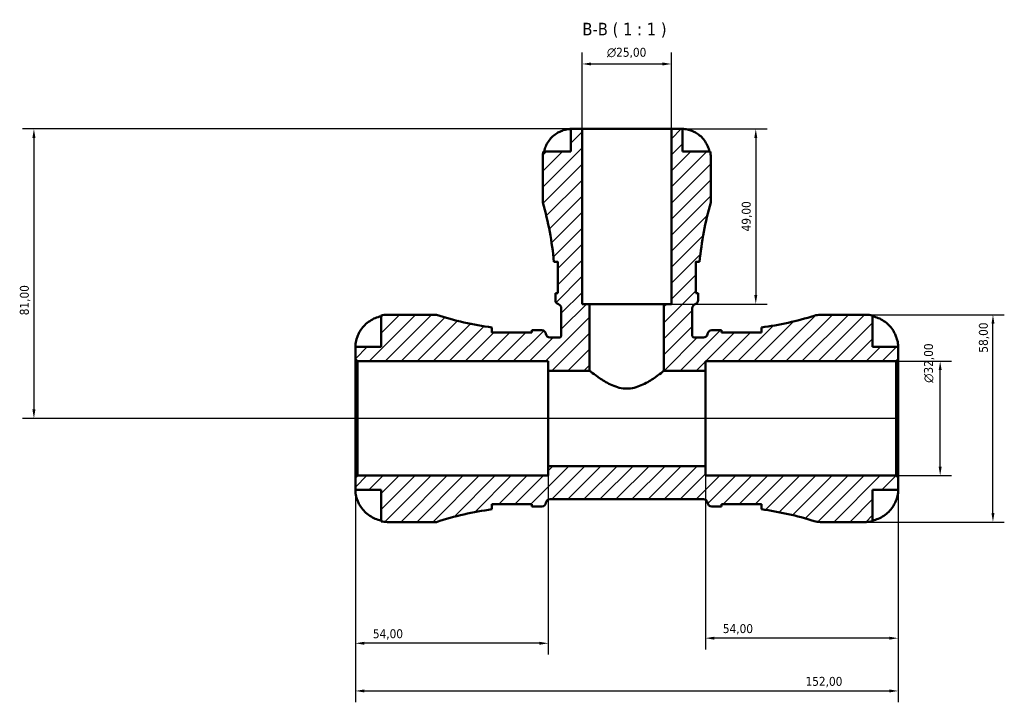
# Model space of a CAD drawing. Header units: millimetres. Extents: x 0 to 902, y 0 to 824.
# Tile 10 of 12: x 267 to 543, y 633 to 824. Entities that reach past the tile are written whole.
import ezdxf

# ---------------------------------------------------------------- set-up
doc = ezdxf.new("R2010")
doc.units = ezdxf.units.MM
for name, color, linetype, lineweight in [('Dimension (ISO)', 7, 'Continuous', 25), ('Hatch (ISO)', 7, 'Continuous', 18), ('Symbol (ISO)', 7, 'Continuous', 25), ('Visible (ISO)', 7, 'Continuous', 50)]:
    doc.layers.add(name, color=color, linetype=linetype, lineweight=lineweight)
doc.styles.add('Label Text (ISO)', font='tahoma.ttf')
doc.styles.add('Note Text (ISO)', font='tahoma.ttf')
doc.dimstyles.new('Default (ISO)', dxfattribs={"dimtxt": 2.5, "dimasz": 2.5, "dimexe": 3.175, "dimexo": 0, "dimgap": 0.762, "dimtad": 1, "dimrnd": 1e-08, "dimzin": 0, "dimtxsty": 'Note Text (ISO)', "dimcen": 0.09, "dimdle": 10, "dimclrd": 256, "dimclre": 256, "dimclrt": 256, "dimazin": 0, "dimtfac": 1.40208, "dimtmove": 0, "dimatfit": 3, "dimfxl": 1, "dimtolj": 1, "dimtzin": 0, "dimlwd": -1, "dimlwe": -1, "dimarcsym": 0})

# ---------------------------------------------------------------- blocks, each defined once
blk = doc.blocks.new('*D7')
at = {"layer": 'Defpoints', "color": 0, "transparency": 16777216}
for p in [(361.28, 696.22), (513.28, 696.22), (513.28, 636.53)]:
    blk.add_point(p, dxfattribs=at)
at = {"layer": 'Dimension (ISO)', "transparency": 16777216}
for p, q in [((361.28, 696.22), (361.28, 633.36)), ((513.28, 696.22), (513.28, 633.36)), ((363.78, 636.53), (510.78, 636.53))]:
    blk.add_line(p, q, dxfattribs=at)
for points in [[(363.78, 636.95), (363.78, 636.11), (361.28, 636.53)], [(510.78, 636.95), (510.78, 636.11), (513.28, 636.53)]]:
    blk.add_solid(points, dxfattribs=at)
at = {"layer": 'Dimension (ISO)', "color": 232, "true_color": 0xca0064, "transparency": 16777216, "insert": (487.33, 640.47), "char_height": 2.5, "attachment_point": 1, "style": 'Note Text (ISO)'}
blk.add_mtext('\\A1;152,00', dxfattribs=at)
blk = doc.blocks.new('*D8')
at = {"layer": 'Defpoints', "color": 0, "transparency": 16777216}
for p in [(459.28, 699.47), (513.28, 696.22), (459.28, 651.3)]:
    blk.add_point(p, dxfattribs=at)
at = {"layer": 'Dimension (ISO)', "transparency": 16777216}
for p, q in [((459.28, 699.47), (459.28, 648.12)), ((513.28, 696.22), (513.28, 648.12)), ((510.78, 651.3), (461.78, 651.3))]:
    blk.add_line(p, q, dxfattribs=at)
for points in [[(461.78, 651.71), (461.78, 650.88), (459.28, 651.3)], [(510.78, 651.71), (510.78, 650.88), (513.28, 651.3)]]:
    blk.add_solid(points, dxfattribs=at)
at = {"layer": 'Dimension (ISO)', "color": 232, "true_color": 0xca0064, "transparency": 16777216, "insert": (464.18, 655.23), "char_height": 2.5, "attachment_point": 1, "style": 'Note Text (ISO)'}
blk.add_mtext('\\A1;54,00', dxfattribs=at)
blk = doc.blocks.new('*D9')
at = {"layer": 'Defpoints', "color": 0, "transparency": 16777216}
for p in [(415.28, 699.47), (361.28, 696.22), (361.28, 649.87)]:
    blk.add_point(p, dxfattribs=at)
at = {"layer": 'Dimension (ISO)', "transparency": 16777216}
for p, q in [((415.28, 699.47), (415.28, 646.69)), ((361.28, 696.22), (361.28, 646.69)), ((412.78, 649.87), (363.78, 649.87))]:
    blk.add_line(p, q, dxfattribs=at)
for points in [[(363.78, 650.29), (363.78, 649.45), (361.28, 649.87)], [(412.78, 650.29), (412.78, 649.45), (415.28, 649.87)]]:
    blk.add_solid(points, dxfattribs=at)
at = {"layer": 'Dimension (ISO)', "color": 232, "true_color": 0xca0064, "transparency": 16777216, "insert": (366.18, 653.8), "char_height": 2.5, "attachment_point": 1, "style": 'Note Text (ISO)'}
blk.add_mtext('\\A1;54,00', dxfattribs=at)
blk = doc.blocks.new('*D10')
at = {"layer": 'Defpoints', "color": 0, "transparency": 16777216}
for p in [(449.78, 793.8), (447.7, 744.8), (473.4, 744.8)]:
    blk.add_point(p, dxfattribs=at)
at = {"layer": 'Dimension (ISO)', "transparency": 16777216}
for p, q in [((449.78, 793.8), (476.58, 793.8)), ((473.4, 791.3), (473.4, 747.3)), ((447.7, 744.8), (476.58, 744.8))]:
    blk.add_line(p, q, dxfattribs=at)
for points in [[(472.98, 791.3), (473.82, 791.3), (473.4, 793.8)], [(472.98, 747.3), (473.82, 747.3), (473.4, 744.8)]]:
    blk.add_solid(points, dxfattribs=at)
at = {"layer": 'Dimension (ISO)', "color": 232, "true_color": 0xca0064, "transparency": 16777216, "insert": (469.47, 765.13), "char_height": 2.5, "attachment_point": 1, "rotation": 90, "style": 'Note Text (ISO)'}
blk.add_mtext('\\A1;49,00', dxfattribs=at)
blk = doc.blocks.new('*D11')
at = {"layer": 'Defpoints', "color": 0, "transparency": 16777216}
for p in [(512.7, 728.8), (525.03, 728.8), (512.7, 696.8)]:
    blk.add_point(p, dxfattribs=at)
at = {"layer": 'Dimension (ISO)', "transparency": 16777216}
for p, q in [((512.7, 728.8), (528.2, 728.8)), ((525.03, 699.3), (525.03, 726.3)), ((512.7, 696.8), (528.2, 696.8))]:
    blk.add_line(p, q, dxfattribs=at)
for points in [[(524.61, 726.3), (525.45, 726.3), (525.03, 728.8)], [(524.61, 699.3), (525.45, 699.3), (525.03, 696.8)]]:
    blk.add_solid(points, dxfattribs=at)
at = {"layer": 'Dimension (ISO)', "color": 232, "true_color": 0xca0064, "transparency": 16777216, "insert": (520.5, 722.75), "char_height": 2.5, "attachment_point": 1, "rotation": 90, "style": 'Note Text (ISO)'}
blk.add_mtext('\\A1;\\fAIGDT|b0|i0;\\H2.5000;\\ln\\fTahoma|b0|i0;\\H2.5000;32,00', dxfattribs=at)
blk = doc.blocks.new('*D12')
at = {"layer": 'Defpoints', "color": 0, "transparency": 16777216}
for p in [(504.28, 741.8), (539.81, 741.8), (504.28, 683.8)]:
    blk.add_point(p, dxfattribs=at)
at = {"layer": 'Dimension (ISO)', "transparency": 16777216}
for p, q in [((504.28, 741.8), (542.99, 741.8)), ((539.81, 686.3), (539.81, 739.3)), ((504.28, 683.8), (542.99, 683.8))]:
    blk.add_line(p, q, dxfattribs=at)
for points in [[(539.4, 739.3), (540.23, 739.3), (539.81, 741.8)], [(539.4, 686.3), (540.23, 686.3), (539.81, 683.8)]]:
    blk.add_solid(points, dxfattribs=at)
at = {"layer": 'Dimension (ISO)', "color": 232, "true_color": 0xca0064, "transparency": 16777216, "insert": (535.87, 731.2), "char_height": 2.5, "attachment_point": 1, "rotation": 90, "style": 'Note Text (ISO)'}
blk.add_mtext('\\A1;58,00', dxfattribs=at)
blk = doc.blocks.new('*D13')
at = {"layer": 'Defpoints', "color": 0, "transparency": 16777216}
for p in [(449.78, 811.98), (424.78, 793.8), (449.78, 793.8)]:
    blk.add_point(p, dxfattribs=at)
at = {"layer": 'Dimension (ISO)', "transparency": 16777216}
for p, q in [((424.78, 793.8), (424.78, 815.16)), ((449.78, 793.8), (449.78, 815.16)), ((427.28, 811.98), (447.28, 811.98))]:
    blk.add_line(p, q, dxfattribs=at)
for points in [[(427.28, 812.4), (427.28, 811.57), (424.78, 811.98)], [(447.28, 812.4), (447.28, 811.57), (449.78, 811.98)]]:
    blk.add_solid(points, dxfattribs=at)
at = {"layer": 'Dimension (ISO)', "color": 232, "true_color": 0xca0064, "transparency": 16777216, "insert": (431.72, 816.51), "char_height": 2.5, "attachment_point": 1, "style": 'Note Text (ISO)'}
blk.add_mtext('\\A1;\\fAIGDT|b0|i0;\\H2.5000;\\ln\\fTahoma|b0|i0;\\H2.5000;25,00', dxfattribs=at)
blk = doc.blocks.new('*D14')
at = {"layer": 'Defpoints', "color": 0, "transparency": 16777216}
for p in [(424.78, 793.8), (271.28, 712.8), (513.28, 712.8)]:
    blk.add_point(p, dxfattribs=at)
at = {"layer": 'Dimension (ISO)', "transparency": 16777216}
for p, q in [((424.78, 793.8), (268.1, 793.8)), ((271.28, 791.3), (271.28, 715.3)), ((513.28, 712.8), (268.1, 712.8))]:
    blk.add_line(p, q, dxfattribs=at)
for points in [[(270.86, 791.3), (271.7, 791.3), (271.28, 793.8)], [(270.86, 715.3), (271.7, 715.3), (271.28, 712.8)]]:
    blk.add_solid(points, dxfattribs=at)
at = {"layer": 'Dimension (ISO)', "color": 232, "true_color": 0xca0064, "transparency": 16777216, "insert": (267.34, 741.66), "char_height": 2.5, "attachment_point": 1, "rotation": 90, "style": 'Note Text (ISO)'}
blk.add_mtext('\\A1;81,00', dxfattribs=at)

msp = doc.modelspace()

# ---------------------------------------------------------------- hatches: boundary and pattern name
at = {"layer": 'Hatch (ISO)'}
h = msp.add_hatch(dxfattribs=at)
h.set_pattern_fill('ANSI31', color=256, scale=25.4, style=0)
h.set_pattern_definition([(45, (0, 0), (-2.245064, 2.245064), [])])
edge = h.paths.add_edge_path()
edge.add_line((361.279, 729.383), (361.859, 728.803))
edge.add_line((361.859, 728.803), (415.279, 728.803))
edge.add_line((415.279, 728.803), (415.279, 726.136))
edge.add_line((415.279, 726.136), (426.862, 726.136))
edge.add_line((426.862, 726.136), (426.862, 744.803))
edge.add_line((426.862, 744.803), (424.779, 744.803))
edge.add_line((424.779, 744.803), (424.779, 793.803))
edge.add_line((424.779, 793.803), (421.654, 793.803))
edge.add_line((421.654, 793.803), (421.654, 787.503))
edge.add_line((421.654, 787.503), (413.938, 787.503))
edge.add_ellipse((421.654, 785.928), major_axis=(-7.716, 1.575), ratio=1, start_angle=0, end_angle=11.53696)
edge.add_line((413.779, 785.928), (413.779, 773.223))
edge.add_ellipse((323.452, 747.743), major_axis=(90.327, 25.48), ratio=1, start_angle=349.67164, end_angle=360, ccw=False)
edge.add_line((416.884, 756.615), (417.944, 756.615))
edge.add_line((417.944, 756.615), (417.944, 747.865))
edge.add_line((417.944, 747.865), (417.304, 747.865))
edge.add_ellipse((323.452, 747.743), major_axis=(93.852, 0.122), ratio=1, start_angle=359.92521, end_angle=360, ccw=False)
edge.add_line((417.304, 747.743), (417.304, 745.862))
edge.add_ellipse((418.464, 745.862), major_axis=(-1.16, 0), ratio=1, start_angle=0, end_angle=73.08526)
edge.add_ellipse((417.789, 743.643), major_axis=(0.337, 1.11), ratio=1, start_angle=286.91474, end_angle=360, ccw=False)
edge.add_line((418.949, 743.643), (418.949, 736.003))
edge.add_spline(control_points=[(418.949, 736.003), (418.949, 735.964), (418.945, 735.925), (418.929, 735.849), (418.918, 735.811), (418.873, 735.706), (418.83, 735.643), (418.723, 735.537), (418.659, 735.495), (418.519, 735.437), (418.444, 735.423), (418.369, 735.423)], knot_values=[-0.0913392, -0.0913392, -0.0913392, -0.0913392, -0.0796557, -0.0796557, -0.0679721, -0.0679721, -0.0453148, -0.0453148, -0.0226574, -0.0226574, 0, 0, 0, 0], degree=3, periodic=0)
edge.add_line((418.369, 735.423), (415.801, 735.423))
edge.add_ellipse((415.801, 736.583), major_axis=(0, -1.16), ratio=1, start_angle=277.18076, end_angle=360, ccw=False)
edge.add_ellipse((413.499, 736.293), major_axis=(1.151, 0.145), ratio=1, start_angle=0, end_angle=82.81924)
edge.add_line((413.499, 737.453), (411.419, 737.453))
edge.add_ellipse((411.419, 826.3), major_axis=(0, -88.848), ratio=1, start_angle=359.56148, end_angle=360, ccw=False)
edge.add_line((410.739, 737.455), (410.739, 736.813))
edge.add_line((410.739, 736.813), (399.539, 736.813))
edge.add_line((399.539, 736.813), (399.539, 738.251))
edge.add_ellipse((411.419, 826.3), major_axis=(-11.88, -88.05), ratio=1, start_angle=349.68105, end_angle=360, ccw=False)
edge.add_line((383.959, 741.803), (370.279, 741.803))
edge.add_ellipse((370.279, 732.803), major_axis=(0, 9), ratio=1, start_angle=0, end_angle=11.53696)
edge.add_line((368.479, 741.621), (368.479, 732.803))
edge.add_line((368.479, 732.803), (361.279, 732.803))
edge.add_line((361.279, 732.803), (361.279, 729.383))
edge = h.paths.add_edge_path()
edge.add_ellipse((491.503, 689.603), major_axis=(-1.738, -5.533), ratio=1, start_angle=0, end_angle=17.43833)
edge.add_line((491.503, 683.803), (504.279, 683.803))
edge.add_ellipse((504.279, 692.803), major_axis=(0, -9), ratio=1, start_angle=0, end_angle=11.53696)
edge.add_line((506.079, 683.985), (506.079, 692.803))
edge.add_line((506.079, 692.803), (513.279, 692.803))
edge.add_line((513.279, 692.803), (513.279, 696.223))
edge.add_line((513.279, 696.223), (512.699, 696.803))
edge.add_line((512.699, 696.803), (459.279, 696.803))
edge.add_line((459.279, 696.803), (459.279, 699.469))
edge.add_line((459.279, 699.469), (415.279, 699.469))
edge.add_line((415.279, 699.469), (415.279, 696.803))
edge.add_line((415.279, 696.803), (361.859, 696.803))
edge.add_line((361.859, 696.803), (361.279, 696.223))
edge.add_line((361.279, 696.223), (361.279, 692.803))
edge.add_line((361.279, 692.803), (368.479, 692.803))
edge.add_line((368.479, 692.803), (368.479, 683.985))
edge.add_ellipse((370.279, 692.803), major_axis=(-1.8, -8.818), ratio=1, start_angle=0, end_angle=11.53696)
edge.add_line((370.279, 683.803), (383.959, 683.803))
edge.add_ellipse((411.419, 599.305), major_axis=(-27.46, 84.498), ratio=1, start_angle=349.68105, end_angle=360, ccw=False)
edge.add_line((399.539, 687.355), (399.539, 688.793))
edge.add_line((399.539, 688.793), (410.739, 688.793))
edge.add_line((410.739, 688.793), (410.739, 688.15))
edge.add_ellipse((411.419, 599.305), major_axis=(-0.68, 88.845), ratio=1, start_angle=359.56148, end_angle=360, ccw=False)
edge.add_line((411.419, 688.153), (413.499, 688.153))
edge.add_ellipse((413.499, 689.313), major_axis=(0, -1.16), ratio=1, start_angle=0, end_angle=82.81924)
edge.add_ellipse((415.801, 689.023), major_axis=(-1.151, 0.145), ratio=1, start_angle=277.18076, end_angle=360, ccw=False)
edge.add_line((415.801, 690.183), (458.757, 690.183))
edge.add_ellipse((458.757, 689.023), major_axis=(0, 1.16), ratio=1, start_angle=277.18076, end_angle=360, ccw=False)
edge.add_ellipse((461.059, 689.313), major_axis=(-1.151, -0.145), ratio=1, start_angle=0, end_angle=82.81924)
edge.add_line((461.059, 688.153), (463.139, 688.153))
edge.add_ellipse((463.139, 599.305), major_axis=(0, 88.848), ratio=1, start_angle=359.56148, end_angle=360, ccw=False)
edge.add_line((463.819, 688.15), (463.819, 688.793))
edge.add_line((463.819, 688.793), (475.019, 688.793))
edge.add_line((475.019, 688.793), (475.019, 687.355))
edge.add_ellipse((463.139, 599.305), major_axis=(11.88, 88.05), ratio=1, start_angle=350.24582, end_angle=360, ccw=False)
edge = h.paths.add_edge_path()
edge.add_ellipse((491.503, 736.003), major_axis=(0, 5.8), ratio=1, start_angle=0, end_angle=17.43833)
edge.add_ellipse((463.139, 826.3), major_axis=(26.626, -84.764), ratio=1, start_angle=350.24582, end_angle=360, ccw=False)
edge.add_line((475.019, 738.251), (475.019, 736.813))
edge.add_line((475.019, 736.813), (463.819, 736.813))
edge.add_line((463.819, 736.813), (463.819, 737.455))
edge.add_ellipse((463.139, 826.3), major_axis=(0.68, -88.845), ratio=1, start_angle=359.56148, end_angle=360, ccw=False)
edge.add_line((463.139, 737.453), (461.059, 737.453))
edge.add_ellipse((461.059, 736.293), major_axis=(0, 1.16), ratio=1, start_angle=0, end_angle=82.81924)
edge.add_ellipse((458.757, 736.583), major_axis=(1.151, -0.145), ratio=1, start_angle=277.18076, end_angle=360, ccw=False)
edge.add_line((458.757, 735.423), (456.189, 735.423))
edge.add_spline(control_points=[(456.189, 735.423), (456.15, 735.423), (456.111, 735.427), (456.035, 735.442), (455.998, 735.454), (455.892, 735.499), (455.829, 735.542), (455.723, 735.649), (455.681, 735.713), (455.624, 735.852), (455.609, 735.927), (455.609, 736.003)], knot_values=[-0.0913392, -0.0913392, -0.0913392, -0.0913392, -0.0796557, -0.0796557, -0.0679721, -0.0679721, -0.0453148, -0.0453148, -0.0226574, -0.0226574, 0, 0, 0, 0], degree=3, periodic=0)
edge.add_line((455.609, 736.003), (455.609, 743.643))
edge.add_ellipse((456.769, 743.643), major_axis=(-1.16, 0), ratio=1, start_angle=286.91474, end_angle=360, ccw=False)
edge.add_ellipse((456.094, 745.862), major_axis=(0.338, -1.11), ratio=1, start_angle=0, end_angle=73.08526)
edge.add_line((457.254, 745.862), (457.254, 747.743))
edge.add_ellipse((551.106, 747.743), major_axis=(-93.852, 0), ratio=1, start_angle=359.92521, end_angle=360, ccw=False)
edge.add_line((457.254, 747.865), (456.614, 747.865))
edge.add_line((456.614, 747.865), (456.614, 756.615))
edge.add_line((456.614, 756.615), (457.674, 756.615))
edge.add_ellipse((551.106, 747.743), major_axis=(-93.432, 8.872), ratio=1, start_angle=349.67164, end_angle=360, ccw=False)
edge.add_line((460.779, 773.223), (460.779, 785.928))
edge.add_ellipse((452.904, 785.928), major_axis=(7.875, 0), ratio=1, start_angle=0, end_angle=11.53696)
edge.add_line((460.62, 787.503), (452.904, 787.503))
edge.add_line((452.904, 787.503), (452.904, 793.803))
edge.add_line((452.904, 793.803), (449.779, 793.803))
edge.add_line((449.779, 793.803), (449.779, 744.803))
edge.add_line((449.779, 744.803), (447.696, 744.803))
edge.add_line((447.696, 744.803), (447.696, 726.136))
edge.add_line((447.696, 726.136), (459.279, 726.136))
edge.add_line((459.279, 726.136), (459.279, 728.803))
edge.add_line((459.279, 728.803), (512.699, 728.803))
edge.add_line((512.699, 728.803), (513.279, 729.383))
edge.add_line((513.279, 729.383), (513.279, 732.803))
edge.add_line((513.279, 732.803), (506.079, 732.803))
edge.add_line((506.079, 732.803), (506.079, 741.621))
edge.add_ellipse((504.279, 732.803), major_axis=(1.8, 8.818), ratio=1, start_angle=0, end_angle=11.53696)
edge.add_line((504.279, 741.803), (491.503, 741.803))

# ---------------------------------------------------------------- linework, layer by layer
at = {"layer": 'Visible (ISO)'}
for p, q in [((424.779, 793.803), (421.654, 793.803)), ((421.654, 793.803), (421.654, 787.503)), ((424.779, 744.803), (424.779, 793.803)), ((449.779, 793.803), (424.779, 793.803)), ((452.904, 793.803), (449.779, 793.803)), ((449.779, 793.803), (449.779, 744.803)), ((452.904, 787.503), (452.904, 793.803)), ((413.779, 785.928), (413.779, 773.223)), ((421.654, 787.503), (413.938, 787.503)), ((460.62, 787.503), (452.904, 787.503)), ((460.779, 773.223), (460.779, 785.928)), ((416.884, 756.615), (417.944, 756.615)), ((417.944, 756.615), (417.944, 747.865)), ((456.614, 747.865), (456.614, 756.615)), ((456.614, 756.615), (457.674, 756.615)), ((417.944, 747.865), (417.304, 747.865)), ((417.304, 747.743), (417.304, 745.862)), ((457.254, 747.865), (456.614, 747.865)), ((457.254, 745.862), (457.254, 747.743)), ((426.862, 744.803), (424.779, 744.803)), ((426.862, 726.136), (426.862, 744.803)), ((447.696, 744.803), (426.862, 744.803)), ((449.779, 744.803), (447.696, 744.803)), ((447.696, 744.803), (447.696, 726.136)), ((368.479, 741.621), (368.479, 732.803)), ((383.959, 741.803), (370.279, 741.803)), ((418.949, 743.643), (418.949, 736.003)), ((455.609, 736.003), (455.609, 743.643)), ((504.279, 741.803), (491.503, 741.803)), ((506.079, 732.803), (506.079, 741.621)), ((399.539, 736.813), (399.539, 738.251)), ((410.739, 736.813), (399.539, 736.813)), ((410.739, 737.455), (410.739, 736.813)), ((413.499, 737.453), (411.419, 737.453)), ((463.139, 737.453), (461.059, 737.453)), ((463.819, 736.813), (463.819, 737.455)), ((475.019, 736.813), (463.819, 736.813)), ((475.019, 738.251), (475.019, 736.813)), ((418.369, 735.423), (415.801, 735.423)), ((458.757, 735.423), (456.189, 735.423)), ((368.479, 732.803), (361.279, 732.803)), ((361.279, 732.803), (361.279, 729.383)), ((513.279, 732.803), (506.079, 732.803)), ((513.279, 729.383), (513.279, 732.803)), ((361.279, 729.383), (361.859, 728.803)), ((361.279, 696.223), (361.279, 729.383)), ((361.859, 728.803), (415.279, 728.803)), ((361.859, 728.803), (361.859, 696.803)), ((415.279, 728.803), (415.279, 726.136)), ((459.279, 726.136), (459.279, 728.803)), ((459.279, 728.803), (512.699, 728.803)), ((512.699, 728.803), (513.279, 729.383)), ((512.699, 728.803), (512.699, 696.803)), ((513.279, 696.223), (513.279, 729.383)), ((415.279, 726.136), (426.862, 726.136)), ((415.279, 699.469), (415.279, 726.136)), ((447.696, 726.136), (459.279, 726.136)), ((459.279, 699.469), (459.279, 726.136)), ((459.279, 699.469), (415.279, 699.469)), ((415.279, 699.469), (415.279, 696.803)), ((459.279, 696.803), (459.279, 699.469)), ((361.859, 696.803), (361.279, 696.223)), ((361.279, 696.223), (361.279, 692.803)), ((415.279, 696.803), (361.859, 696.803)), ((512.699, 696.803), (459.279, 696.803)), ((513.279, 696.223), (512.699, 696.803)), ((513.279, 692.803), (513.279, 696.223)), ((361.279, 692.803), (368.479, 692.803)), ((368.479, 692.803), (368.479, 683.985)), ((506.079, 683.985), (506.079, 692.803)), ((506.079, 692.803), (513.279, 692.803)), ((415.801, 690.183), (458.757, 690.183)), ((399.539, 687.355), (399.539, 688.793)), ((399.539, 688.793), (410.739, 688.793)), ((410.739, 688.793), (410.739, 688.15)), ((411.419, 688.153), (413.499, 688.153)), ((461.059, 688.153), (463.139, 688.153)), ((463.819, 688.15), (463.819, 688.793)), ((463.819, 688.793), (475.019, 688.793)), ((475.019, 688.793), (475.019, 687.355)), ((370.279, 683.803), (383.959, 683.803)), ((491.503, 683.803), (504.279, 683.803))]:
    msp.add_line(p, q, dxfattribs=at)
for centre, radius, start, end in [((421.654, 785.928), 7.875, 168.46304, 180), ((452.904, 785.928), 7.875, 0, 11.53696), ((323.452, 747.743), 93.852, 5.42468, 15.75304), ((551.106, 747.743), 93.852, 164.24696, 174.57532), ((323.452, 747.743), 93.852, 0, 0.07479), ((551.106, 747.743), 93.852, 179.92521, 180), ((418.464, 745.862), 1.16, 180, 253.08526), ((417.789, 743.643), 1.16, 0, 73.08526), ((456.769, 743.643), 1.16, 106.91474, 180), ((456.094, 745.862), 1.16, 286.91474, 0), ((370.279, 732.803), 9, 90, 101.53696), ((411.419, 826.3), 88.848, 251.99689, 262.31585), ((491.503, 736.003), 5.8, 90, 107.43833), ((504.279, 732.803), 9, 78.46304, 90), ((463.139, 826.3), 88.848, 277.68415, 287.43833), ((411.419, 826.3), 88.848, 269.56148, 270), ((413.499, 736.293), 1.16, 7.18076, 90), ((415.801, 736.583), 1.16, 187.18076, 270), ((458.757, 736.583), 1.16, 270, 352.81924), ((461.059, 736.293), 1.16, 90, 172.81924), ((463.139, 826.3), 88.848, 270, 270.43852), ((415.801, 689.023), 1.16, 90, 172.81924), ((458.757, 689.023), 1.16, 7.18076, 90), ((411.419, 599.305), 88.848, 97.68415, 108.00311), ((411.419, 599.305), 88.848, 90, 90.43852), ((413.499, 689.313), 1.16, 270, 352.81924), ((461.059, 689.313), 1.16, 187.18076, 270), ((463.139, 599.305), 88.848, 89.56148, 90), ((463.139, 599.305), 88.848, 72.56167, 82.31585), ((370.279, 692.803), 9, 258.46304, 270), ((491.503, 689.603), 5.8, 252.56167, 270), ((504.279, 692.803), 9, 270, 281.53696)]:
    msp.add_arc(centre, radius, start, end, dxfattribs=at)
for points, knots in [([(414.152, 787.503), (414.255, 788.005), (414.41, 788.495), (414.778, 789.378), (415.026, 789.85), (415.618, 790.73), (415.961, 791.138), (416.653, 791.827), (417.068, 792.17), (417.834, 792.678), (418.171, 792.867), (418.504, 793.025)], [0.14941001, 0.14941001, 0.14941001, 0.14941001, 0.29044502, 0.29044502, 0.43634177, 0.43634177, 0.58223851, 0.58223851, 0.72934673, 0.72934673, 0.83526259, 0.83526259, 0.83526259, 0.83526259]), ([(418.504, 793.025), (418.635, 793.087), (418.767, 793.146), (419.093, 793.282), (419.285, 793.355), (419.674, 793.486), (419.869, 793.543), (420.318, 793.657), (420.56, 793.704), (421.043, 793.776), (421.261, 793.791), (421.571, 793.804), (421.654, 793.803), (421.654, 793.803)], [-0.50816407, -0.50816407, -0.50816407, -0.50816407, -0.46460526, -0.46460526, -0.40154747, -0.40154747, -0.3356183, -0.3356183, -0.24286964, -0.24286964, -0.12490659, -0.12490659, 0, 0, 0, 0]), ([(452.904, 793.803), (452.904, 793.803), (452.927, 793.803), (453.021, 793.802), (453.095, 793.8), (453.365, 793.786), (453.607, 793.766), (454.118, 793.681), (454.355, 793.631), (454.792, 793.513), (454.983, 793.454), (455.372, 793.318), (455.57, 793.24), (455.863, 793.114), (455.959, 793.07), (456.054, 793.025)], [-2.17667965, -2.17667965, -2.17667965, -2.17667965, -2.11086653, -2.11086653, -2.04055216, -2.04055216, -1.91738302, -1.91738302, -1.82942275, -1.82942275, -1.76558177, -1.76558177, -1.70117883, -1.70117883, -1.66961913, -1.66961913, -1.66961913, -1.66961913]), ([(456.054, 793.025), (456.387, 792.867), (456.724, 792.678), (457.49, 792.17), (457.904, 791.827), (458.597, 791.138), (458.94, 790.73), (459.531, 789.85), (459.78, 789.378), (460.148, 788.495), (460.303, 788.005), (460.406, 787.503)], [3.89239507, 3.89239507, 3.89239507, 3.89239507, 3.99831093, 3.99831093, 4.14541915, 4.14541915, 4.2913159, 4.2913159, 4.43721264, 4.43721264, 4.57824766, 4.57824766, 4.57824766, 4.57824766]), ([(417.944, 756.555), (417.943, 756.556), (417.941, 756.556), (417.858, 756.596), (417.781, 756.615), (417.711, 756.615)], [-0.170953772, -0.170953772, -0.170953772, -0.170953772, -0.169724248, -0.169724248, -0.094491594, -0.094491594, -0.094491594, -0.094491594]), ([(456.847, 756.615), (456.816, 756.615), (456.783, 756.611), (456.706, 756.594), (456.661, 756.577), (456.614, 756.555)], [-1.550296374, -1.550296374, -1.550296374, -1.550296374, -1.516871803, -1.516871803, -1.473967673, -1.473967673, -1.473967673, -1.473967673]), ([(362.155, 736.403), (362.338, 736.79), (362.557, 737.183), (363.143, 738.065), (363.534, 738.537), (364.321, 739.328), (364.788, 739.72), (365.794, 740.395), (366.334, 740.679), (367.343, 741.099), (367.904, 741.277), (368.479, 741.395)], [4.42788405, 4.42788405, 4.42788405, 4.42788405, 4.5512464, 4.5512464, 4.71913293, 4.71913293, 4.88586959, 4.88586959, 5.05260626, 5.05260626, 5.21400469, 5.21400469, 5.21400469, 5.21400469]), ([(506.079, 741.395), (506.653, 741.277), (507.214, 741.099), (508.224, 740.679), (508.764, 740.395), (509.77, 739.72), (510.237, 739.328), (511.024, 738.537), (511.415, 738.065), (512.001, 737.183), (512.22, 736.79), (512.403, 736.403)], [0.17075309, 0.17075309, 0.17075309, 0.17075309, 0.33215152, 0.33215152, 0.49888818, 0.49888818, 0.66562485, 0.66562485, 0.83351137, 0.83351137, 0.95687373, 0.95687373, 0.95687373, 0.95687373]), ([(361.279, 732.803), (361.279, 732.803), (361.279, 732.838), (361.281, 732.987), (361.284, 733.106), (361.31, 733.489), (361.342, 733.79), (361.456, 734.392), (361.518, 734.659), (361.651, 735.118), (361.71, 735.301), (361.836, 735.656), (361.902, 735.826), (362.031, 736.133), (362.092, 736.268), (362.155, 736.403)], [0, 0, 0, 0, 0.08783311, 0.08783311, 0.18435408, 0.18435408, 0.32279749, 0.32279749, 0.41754463, 0.41754463, 0.47774931, 0.47774931, 0.53276241, 0.53276241, 0.57681269, 0.57681269, 0.57681269, 0.57681269]), ([(399.539, 737.257), (399.539, 737.191), (399.553, 737.119), (399.608, 736.969), (399.648, 736.893), (399.699, 736.813)], [-1.98255358, -1.98255358, -1.98255358, -1.98255358, -1.90993297, -1.90993297, -1.84098868, -1.84098868, -1.84098868, -1.84098868]), ([(474.859, 736.813), (474.882, 736.849), (474.903, 736.884), (474.986, 737.042), (475.019, 737.156), (475.019, 737.257)], [-0.24438275, -0.24438275, -0.24438275, -0.24438275, -0.21341419, -0.21341419, -0.10274723, -0.10274723, -0.10274723, -0.10274723]), ([(512.403, 736.403), (512.405, 736.399), (512.407, 736.395), (512.497, 736.203), (512.58, 736.011), (512.724, 735.65), (512.786, 735.481), (512.91, 735.11), (512.97, 734.909), (513.108, 734.38), (513.167, 734.071), (513.249, 733.496), (513.266, 733.251), (513.281, 732.897), (513.279, 732.803), (513.279, 732.803)], [-0.58332629, -0.58332629, -0.58332629, -0.58332629, -0.58206847, -0.58206847, -0.51861604, -0.51861604, -0.4628074, -0.4628074, -0.39473272, -0.39473272, -0.27692423, -0.27692423, -0.14288351, -0.14288351, 0, 0, 0, 0]), ([(418.949, 736.003), (418.949, 735.964), (418.945, 735.925), (418.929, 735.849), (418.918, 735.811), (418.873, 735.706), (418.83, 735.643), (418.723, 735.537), (418.659, 735.495), (418.519, 735.437), (418.444, 735.423), (418.369, 735.423)], [-0.09133922, -0.09133922, -0.09133922, -0.09133922, -0.079655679, -0.079655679, -0.067972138, -0.067972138, -0.045314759, -0.045314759, -0.022657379, -0.022657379, 0, 0, 0, 0]), ([(456.189, 735.423), (456.15, 735.423), (456.111, 735.427), (456.035, 735.442), (455.998, 735.454), (455.892, 735.499), (455.829, 735.542), (455.723, 735.649), (455.681, 735.713), (455.624, 735.852), (455.609, 735.927), (455.609, 736.003)], [-0.09133922, -0.09133922, -0.09133922, -0.09133922, -0.079655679, -0.079655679, -0.067972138, -0.067972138, -0.045314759, -0.045314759, -0.022657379, -0.022657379, 0, 0, 0, 0]), ([(426.862, 726.136), (426.862, 726.136), (426.932, 726.082), (427.212, 725.865), (427.422, 725.702), (428.237, 725.087), (429.032, 724.501), (430.818, 723.317), (431.946, 722.622), (433.836, 721.792), (434.5, 721.552), (435.867, 721.218), (436.572, 721.126), (437.279, 721.126)], [5.021213, 5.021213, 5.021213, 5.021213, 5.2275851, 5.2275851, 5.4339572, 5.4339572, 5.8467014, 5.8467014, 6.270826, 6.270826, 6.4828883, 6.4828883, 6.6949507, 6.6949507, 6.6949507, 6.6949507]), ([(437.279, 721.126), (437.986, 721.126), (438.69, 721.218), (440.058, 721.552), (440.722, 721.792), (442.611, 722.622), (443.739, 723.317), (445.526, 724.501), (446.321, 725.087), (447.136, 725.702), (447.346, 725.865), (447.626, 726.082), (447.696, 726.136), (447.696, 726.136)], [0, 0, 0, 0, 0.2120623, 0.2120623, 0.4241246, 0.4241246, 0.8482493, 0.8482493, 1.2609935, 1.2609935, 1.4673656, 1.4673656, 1.6737377, 1.6737377, 1.6737377, 1.6737377]), ([(362.155, 689.203), (362.088, 689.346), (362.023, 689.49), (361.874, 689.85), (361.793, 690.064), (361.644, 690.505), (361.578, 690.729), (361.445, 691.255), (361.39, 691.541), (361.309, 692.103), (361.292, 692.352), (361.277, 692.709), (361.279, 692.803), (361.279, 692.803)], [-0.57647647, -0.57647647, -0.57647647, -0.57647647, -0.52968676, -0.52968676, -0.46054026, -0.46054026, -0.38562403, -0.38562403, -0.27730827, -0.27730827, -0.14258086, -0.14258086, 0, 0, 0, 0]), ([(513.279, 692.803), (513.279, 692.803), (513.279, 692.77), (513.277, 692.635), (513.275, 692.528), (513.252, 692.17), (513.224, 691.877), (513.117, 691.282), (513.057, 691.015), (512.919, 690.522), (512.85, 690.307), (512.69, 689.863), (512.599, 689.638), (512.468, 689.343), (512.436, 689.273), (512.403, 689.203)], [-2.49913258, -2.49913258, -2.49913258, -2.49913258, -2.41505436, -2.41505436, -2.32384732, -2.32384732, -2.1841143, -2.1841143, -2.08674766, -2.08674766, -2.01440674, -2.01440674, -1.93994266, -1.93994266, -1.91637503, -1.91637503, -1.91637503, -1.91637503]), ([(368.479, 684.21), (367.904, 684.328), (367.343, 684.506), (366.334, 684.926), (365.794, 685.21), (364.788, 685.886), (364.321, 686.277), (363.534, 687.068), (363.143, 687.54), (362.557, 688.422), (362.338, 688.815), (362.155, 689.203)], [0.17075309, 0.17075309, 0.17075309, 0.17075309, 0.33215152, 0.33215152, 0.49888818, 0.49888818, 0.66562485, 0.66562485, 0.83351137, 0.83351137, 0.95687373, 0.95687373, 0.95687373, 0.95687373]), ([(399.699, 688.793), (399.671, 688.75), (399.647, 688.708), (399.569, 688.551), (399.539, 688.444), (399.539, 688.348)], [-0.24989046, -0.24989046, -0.24989046, -0.24989046, -0.21301609, -0.21301609, -0.10827936, -0.10827936, -0.10827936, -0.10827936]), ([(475.019, 688.348), (475.019, 688.416), (475.004, 688.489), (474.948, 688.639), (474.909, 688.714), (474.859, 688.793)], [-1.97719961, -1.97719961, -1.97719961, -1.97719961, -1.90339273, -1.90339273, -1.83563806, -1.83563806, -1.83563806, -1.83563806]), ([(512.403, 689.203), (512.22, 688.815), (512.001, 688.422), (511.415, 687.54), (511.024, 687.068), (510.237, 686.277), (509.77, 685.886), (508.764, 685.21), (508.224, 684.926), (507.214, 684.506), (506.653, 684.328), (506.079, 684.21)], [4.42788405, 4.42788405, 4.42788405, 4.42788405, 4.5512464, 4.5512464, 4.71913293, 4.71913293, 4.88586959, 4.88586959, 5.05260626, 5.05260626, 5.21400469, 5.21400469, 5.21400469, 5.21400469])]:
    msp.add_open_spline(points, degree=3, knots=knots, dxfattribs=at)

# ---------------------------------------------------------------- texts
at = {"layer": 'Symbol (ISO)', "insert": (424.839, 819.374), "char_height": 3.5, "attachment_point": 7, "style": 'Label Text (ISO)'}
msp.add_mtext('B-B ( 1 : 1 )', dxfattribs=at)

# ---------------------------------------------------------------- dimensions: what is measured, and where the dimension line sits
at = {"layer": 'Dimension (ISO)'}
for base, p1, p2, angle, picture, middle in [((449.779, 811.983), (424.779, 793.803), (449.779, 793.803), 180, '*D13', (437.279, 811.983)), ((525.028, 728.803), (512.699, 696.803), (512.699, 728.803), 90, '*D11', (525.028, 728.303))]:
    dim = msp.add_linear_dim(base=base, p1=p1, p2=p2, angle=angle, text='\\fAIGDT|b0|i0;\\H2.5000;\\ln\\fTahoma|b0|i0;\\H2.5000;<>', dimstyle='Default (ISO)', override={"dimdec": 2, "dimtp": 0, "dimtm": 0, "dimtdec": 2, "dimtofl": 0, "dimatfit": 1}, dxfattribs=at)
    dim.commit()
    dim.dimension.update_dxf_attribs({"geometry": picture, "text_midpoint": middle, "dimtype": 160})
for base, p1, p2, angle, picture, middle in [((271.279, 712.803), (424.779, 793.803), (513.279, 712.803), 90, '*D14', (271.279, 745.803)), ((473.4, 744.803), (449.779, 793.803), (447.696, 744.803), 270, '*D10', (473.4, 769.303)), ((539.814, 741.803), (504.279, 683.803), (504.279, 741.803), 270, '*D12', (539.814, 735.303)), ((361.279, 649.869), (415.279, 699.469), (361.279, 696.223), 180, '*D9', (370.279, 649.869)), ((459.279, 651.298), (513.279, 696.223), (459.279, 699.469), 180, '*D8', (468.279, 651.298)), ((513.279, 636.53), (361.279, 696.223), (513.279, 696.223), 180, '*D7', (492.279, 636.53))]:
    dim = msp.add_linear_dim(base=base, p1=p1, p2=p2, angle=angle, dimstyle='Default (ISO)', override={"dimdec": 2, "dimtp": 0, "dimtm": 0, "dimtdec": 2, "dimtofl": 0, "dimatfit": 1}, dxfattribs=at)
    dim.commit()
    dim.dimension.update_dxf_attribs({"geometry": picture, "text_midpoint": middle, "dimtype": 160})

doc.saveas('drawing.dxf')
